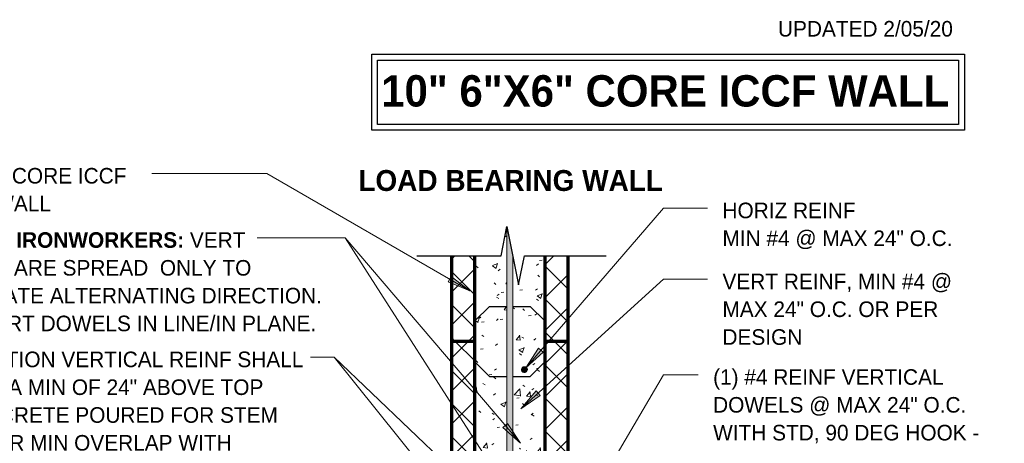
# Model space of a CAD drawing. Header units: inches. Extents: x 298 to 1415, y -40 to 187.
# Tile 9 of 32: x 640 to 724, y 116 to 153. Entities that reach past the tile are written whole.
import ezdxf

# ---------------------------------------------------------------- set-up
doc = ezdxf.new("R2010")
doc.units = ezdxf.units.IN
doc.header["$MEASUREMENT"] = 0
for name, color, linetype, lineweight in [('A-ANNO-TEXT', 2, 'Continuous', 9), ('A-DETL', 5, 'Continuous', 70), ('A-DETL-GENF', 3, 'Continuous', 9), ('A-DETL-HLIN', 3, 'Continuous', 70), ('A-DETL-MLIN', 3, 'Continuous', 30)]:
    doc.layers.add(name, color=color, linetype=linetype, lineweight=lineweight)
pattern_1 = [(50, (434.557, 0), (4.590705, -0.40187), [0.48, -5.28]), (355, (434.557, 0), (-0.88784, 4.8137), [0.384, -4.224]), (100.451, (434.94, -0.033), (3.70197, 4.41272), [0.408, -4.487]), (46.184, (434.557, 1.28), (6.83066, -1.05904), [0.72, -7.92]), (96.636, (435.126, 1.192), (5.98166, 6.23401), [0.612, -6.731]), (351.184, (434.557, 1.28), (5.98208, 6.23382), [0.576, -6.336]), (21, (435.197, 0.96), (3.82029, -2.5771), [0.48, -5.28]), (326, (435.197, 0.96), (1.55721, 4.64059), [0.384, -4.224]), (71.451, (435.515, 0.745), (5.37715, 2.0647), [0.408, -4.487]), (37.5, (434.557, 0), (0.077972, 2.130786), [0.211, -3.962, 0.211, -4.077, -4.24]), (37.5, (434.557, 0), (0.077972, 2.130786), [-8.461, 0.211, -4.029]), (7.5, (434.557, 0), (1.683907, 2.52439), [0.211, -2.234, 0.211, -3.866, -1.616]), (7.5, (434.557, 0), (1.683907, 2.52439), [-6.522, 0.211, -1.405]), (327.5, (433.13, 0), (3.416527, -0.144297), [0.211, -1.389, 0.211, -4.781, -6.624]), (327.5, (433.13, 0), (3.416527, -0.144297), [-6.592, 0.211, -6.413]), (317.5, (432.49, 0), (3.732463, 0.640715), [0.211, -1.869, 0.211, -3.104, -4.704]), (317.5, (432.49, 0), (3.732463, 0.640715), [-5.395, 0.211, -4.493])]
pattern_2 = [(45, (434.557, 0), (-1.414214, 1.414214), []), (135, (434.557, 0), (-1.414214, -1.414214), [])]

# ---------------------------------------------------------------- blocks, each defined once
blk = doc.blocks.new('Reinf Bar Secti_ ICCF WALL2')
at = {"layer": 'A-DETL-GENF'}
h = blk.add_hatch(color=256, dxfattribs=at)
edge = h.paths.add_edge_path(flags=0)
edge.add_arc((0, 0), 0.25, 180, 360)
edge.add_arc((0, 0), 0.25, 360, 540)
for start, end in [(360, 180), (180, 360)]:
    blk.add_arc((0, 0), 0.25, start, end, dxfattribs=at)
blk = doc.blocks.new('Reinf Bar Eleva_ ICCF WALL2')
at = {"layer": 'A-DETL-GENF'}
blk.add_hatch(color=256, dxfattribs=at).paths.add_polyline_path([(0, 0), (0, -0.5), (41.142, -0.5), (43.642, 0)], flags=0)
for p, q in [((43.642, 0), (0, 0)), ((0, 0), (0, -0.5)), ((0, -0.5), (41.142, -0.5))]:
    blk.add_line(p, q, dxfattribs=at)
blk = doc.blocks.new('Break Line2 - B_ ICCF WALL0')
at = {"layer": 'A-DETL-GENF', "lineweight": 30}
for p, q in [((-1, 0), (-0.5, 2.5)), ((-0.5, 2.5), (0.5, -2.5)), ((-8.216, 0), (-1, 0)), ((0.5, -2.5), (1, 0)), ((1, 0), (7.992, 0))]:
    blk.add_line(p, q, dxfattribs=at)

msp = doc.modelspace()

# ---------------------------------------------------------------- hatches: boundary and pattern name
at = {"layer": 'A-ANNO-TEXT'}
for points in [[(676.8930576, 130.57118102), (676.62975205, 130.11512371), (678.49345442, 129.34315027)], [(684.78555452, 124.08934932), (684.38681703, 124.43333551), (683.27976852, 122.74698646)], [(684.51968966, 120.3715866), (684.16517145, 120.76098988), (682.86352475, 119.21987166)], [(681.73296662, 117.97404838), (681.3323609, 117.63223974), (682.83081093, 116.2816928)]]:
    msp.add_hatch(color=7, dxfattribs=at).paths.add_polyline_path(points, flags=0)
at = {"layer": 'A-DETL-GENF'}
h = msp.add_hatch(dxfattribs=at)
h.set_pattern_fill('FP3_4', style=0, pattern_type=2)
h.set_pattern_definition(pattern_1)
h.paths.add_polyline_path([(681.67236079, 125.00508928), (681.67236079, 134.8345131), (681.17236079, 132.3345131), (678.92236079, 132.3345131), (678.92236079, 125.00508928)], flags=0)
h = msp.add_hatch(dxfattribs=at)
h.set_pattern_fill('FP3_5', style=0, pattern_type=2)
h.set_pattern_definition(pattern_2)
h.paths.add_polyline_path([(676.92236079, 125.00508928), (678.92236079, 125.00508928), (678.92236079, 132.3345131), (676.92236079, 132.3345131)], flags=0)
h = msp.add_hatch(dxfattribs=at)
h.set_pattern_fill('FP3_4', style=0, pattern_type=2)
h.set_pattern_definition(pattern_1)
h.paths.add_polyline_path([(682.17236079, 132.3345131), (682.17236079, 125.00508928), (684.92236079, 125.00508928), (684.92236079, 132.3345131), (683.17236079, 132.3345131), (682.67236079, 129.8345131)], flags=0)
h = msp.add_hatch(dxfattribs=at)
h.set_pattern_fill('FP3_5', style=0, pattern_type=2)
h.set_pattern_definition(pattern_2)
h.paths.add_polyline_path([(684.92236079, 125.00508928), (686.92236079, 125.00508928), (686.92236079, 132.3345131), (684.92236079, 132.3345131)], flags=0)
h = msp.add_hatch(dxfattribs=at)
h.set_pattern_fill('FP3_5', style=0, pattern_type=2)
h.set_pattern_definition(pattern_2)
h.paths.add_polyline_path([(676.92236079, 113.00508928), (678.92236079, 113.00508928), (678.92236079, 125.00508928), (676.92236079, 125.00508928)], flags=0)
h = msp.add_hatch(dxfattribs=at)
h.set_pattern_fill('FP3_4', style=0, pattern_type=2)
h.set_pattern_definition(pattern_1)
h.paths.add_polyline_path([(678.92236079, 125.00508928), (678.92236079, 113.00508928), (680.84168309, 113.00508928), (680.84168309, 116.26903049), (681.34168309, 116.26903049), (681.34168309, 113.00508928), (681.67236079, 113.00508928), (681.67236079, 123.25508928), (680.92236079, 123.25508928), (680.92236079, 125.00508928)], flags=0)
h = msp.add_hatch(dxfattribs=at)
h.set_pattern_fill('FP3_4', style=0, pattern_type=2)
h.set_pattern_definition(pattern_1)
h.paths.add_polyline_path([(680.92236079, 125.00508928), (680.92236079, 123.25508928), (681.67236079, 123.25508928), (681.67236079, 125.00508928)], flags=0)
h = msp.add_hatch(dxfattribs=at)
h.set_pattern_fill('FP3_4', style=0, pattern_type=2)
h.set_pattern_definition(pattern_1)
h.paths.add_polyline_path([(684.92236079, 123.25508928), (684.92236079, 125.00508928), (682.17236079, 125.00508928), (682.17236079, 123.25508928)], flags=0)
h = msp.add_hatch(dxfattribs=at)
h.set_pattern_fill('FP3_5', style=0, pattern_type=2)
h.set_pattern_definition(pattern_2)
h.paths.add_polyline_path([(686.92236079, 113.00508928), (686.92236079, 125.00508928), (684.92236079, 125.00508928), (684.92236079, 113.00508928)], flags=0)
h = msp.add_hatch(dxfattribs=at)
h.set_pattern_fill('FP3_4', style=0, pattern_type=2)
h.set_pattern_definition(pattern_1)
h.paths.add_polyline_path([(684.92236079, 123.25508928), (682.17236079, 123.25508928), (682.17236079, 113.00508928), (682.84855342, 113.00508928), (682.84855342, 116.19258928), (683.34855342, 116.19258928), (683.34855342, 113.00508928), (684.92236079, 113.00508928)], flags=0)
edge = h.paths.add_edge_path(flags=0)
edge.add_arc((683.17236079, 122.5845131), 0.25, 0, 180)
edge.add_arc((683.17236079, 122.5845131), 0.25, 180, 360)

# ---------------------------------------------------------------- linework, layer by layer
at = {"layer": 'A-ANNO-TEXT', "color": 7}
for p, q in [((654.08238984, 139.37630843), (651.27123179, 139.37630843)), ((661.1155634, 139.37630843), (654.08238984, 139.37630843)), ((678.49345442, 129.34315027), (661.1155634, 139.37630843)), ((683.27976852, 122.74698646), (695.06444508, 136.40739625)), ((695.06444508, 136.40739625), (698.84358277, 136.40739625)), ((667.82174511, 133.87258136), (660.30123179, 133.87258136)), ((680.91145667, 113.46311121), (667.82174511, 133.87258136)), ((682.83081093, 116.2816928), (667.82174511, 133.87258136)), ((676.8930576, 130.57118102), (676.62975205, 130.11512371)), ((676.62975205, 130.11512371), (678.49345442, 129.34315027)), ((678.49345442, 129.34315027), (676.8930576, 130.57118102)), ((682.86352475, 119.21987166), (695.06444508, 130.32776055)), ((695.06444508, 130.32776055), (698.84358277, 130.32776055)), ((684.38681703, 124.43333551), (683.27976852, 122.74698646)), ((683.27976852, 122.74698646), (684.78555452, 124.08934932)), ((684.78555452, 124.08934932), (684.38681703, 124.43333551)), ((665.67907347, 123.65090029), (664.86123179, 123.65090029)), ((666.8878822, 123.65090029), (665.67907347, 123.65090029)), ((666.8878822, 123.65090029), (665.67907347, 123.65090029)), ((680.84659182, 106.25521394), (666.8878822, 123.65090029)), ((683.10088245, 108.15279904), (666.8878822, 123.65090029)), ((683.27064609, 102.06446136), (695.06444508, 122.13948627)), ((695.06444508, 122.13948627), (698.04442177, 122.13948627)), ((684.16517145, 120.76098988), (682.86352475, 119.21987166)), ((684.51968966, 120.3715866), (684.16517145, 120.76098988)), ((682.86352475, 119.21987166), (684.51968966, 120.3715866)), ((681.73296662, 117.97404838), (681.3323609, 117.63223974)), ((681.3323609, 117.63223974), (682.83081093, 116.2816928)), ((682.83081093, 116.2816928), (681.73296662, 117.97404838))]:
    msp.add_line(p, q, dxfattribs=at)
at = {"layer": 'A-DETL', "lineweight": 30}
for p, q in [((670.09644095, 149.58957393), (720.84644095, 149.58957393)), ((670.09644095, 143.08957393), (670.09644095, 149.58957393)), ((720.84644095, 149.58957393), (720.84644095, 143.08957393)), ((670.59644095, 149.08957393), (720.34644095, 149.08957393)), ((670.59644095, 143.58957393), (670.59644095, 149.08957393)), ((720.34644095, 149.08957393), (720.34644095, 143.58957393)), ((720.34644095, 143.58957393), (670.59644095, 143.58957393)), ((720.84644095, 143.08957393), (670.09644095, 143.08957393))]:
    msp.add_line(p, q, dxfattribs=at)
at = {"layer": 'A-DETL-HLIN'}
for p, q in [((676.92236079, 132.3345131), (676.92236079, 125.00508928)), ((678.92236079, 125.00508928), (678.92236079, 132.3345131)), ((684.92236079, 132.3345131), (684.92236079, 125.00508928)), ((686.92236079, 125.00508928), (686.92236079, 132.3345131)), ((678.92236079, 125.00508928), (676.92236079, 125.00508928)), ((676.92236079, 125.00508928), (676.92236079, 113.00508928)), ((678.92236079, 125.00508928), (676.92236079, 125.00508928)), ((676.92236079, 125.00508928), (676.92236079, 113.00508928)), ((678.92236079, 113.00508928), (678.92236079, 125.00508928)), ((678.92236079, 113.00508928), (678.92236079, 125.00508928)), ((686.92236079, 125.00508928), (684.92236079, 125.00508928)), ((684.92236079, 125.00508928), (684.92236079, 113.00508928)), ((686.92236079, 125.00508928), (684.92236079, 125.00508928)), ((684.92236079, 125.00508928), (684.92236079, 113.00508928)), ((686.92236079, 113.00508928), (686.92236079, 125.00508928)), ((686.92236079, 113.00508928), (686.92236079, 125.00508928))]:
    msp.add_line(p, q, dxfattribs=at)
at = {"layer": 'A-DETL-MLIN'}
for p, q in [((681.50647602, 134.00508928), (681.67236079, 134.00508928)), ((678.92236079, 126.75508928), (680.17236079, 128.00508928)), ((680.17236079, 128.00508928), (681.67236079, 128.00508928)), ((682.17236079, 128.00508928), (683.67236079, 128.00508928)), ((684.92236079, 126.75508928), (683.67236079, 128.00508928)), ((678.92236079, 126.75508928), (678.92236079, 125.00508928)), ((684.92236079, 126.75508928), (684.92236079, 125.00508928)), ((678.92236079, 123.25508928), (678.92236079, 125.00508928)), ((684.92236079, 123.25508928), (684.92236079, 125.00508928)), ((678.92236079, 123.25508928), (680.17236079, 122.00508928)), ((684.92236079, 123.25508928), (683.67236079, 122.00508928)), ((680.17236079, 122.00508928), (681.67236079, 122.00508928)), ((682.17236079, 122.00508928), (683.67236079, 122.00508928))]:
    msp.add_line(p, q, dxfattribs=at)

# ---------------------------------------------------------------- block references
at = {"layer": 'A-DETL-GENF'}
msp.add_blockref('Break Line2 - B_ ICCF WALL0', (682.17236079, 132.3345131), dxfattribs=at)
for name, p, rotation in [('Reinf Bar Eleva_ ICCF WALL2', (681.67236079, 91.19258928), 89.99999999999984), ('Reinf Bar Secti_ ICCF WALL2', (683.17236079, 122.5845131), 180)]:
    msp.add_blockref(name, p, dxfattribs=dict(at, rotation=rotation))

# ---------------------------------------------------------------- texts
at = {"layer": 'A-ANNO-TEXT', "color": 7}
for s, insert, char_height, width, attachment_point, line_spacing_factor in [('\\fStylus BT|b0|i0|c0|p34|;UPDATED 2/05/20', (704.87763276, 152.44200501), 1.3341121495, 19.422, 1, 1.070803), ('\\fStylus BT|b1|i0|c0|p34|;10" 6"X6" CORE ICCF WALL', (695.22591752, 147.80065411), 2.6869158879, 58.176, 2, 1.063354), ('\\fStylus BT|b0|i0|c0|p34|;10" 6"X6" CORE ICCF\\PBLOCK WALL', (631.24123179, 139.85565867), 1.3341121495, 22.5, 1, 1.070803), ('\\fStylus BT|b1|i0|c0|p34|;LOAD BEARING WALL', (668.95116195, 139.67790315), 1.7912772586, 29.736, 1, 1.063354), ('\\fStylus BT|b0|i0|c0|p34|;HORIZ REINF\\PMIN #4 @ MAX 24" O.C.', (700.12358277, 136.88674649), 1.3341121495, 26.244, 1, 1.070803), ('\\fStylus BT|b1|i0|c0|p34|;NOTE TO IRONWORKERS:\\fStylus BT|b0|i0|c0|p34|; VERT\\PDOWELS ARE SPREAD  ONLY TO\\PILLUSTRATE ALTERNATING DIRECTION.\\PKEEP VERT DOWELS IN LINE/IN PLANE.', (631.24123179, 134.3519316), 1.3341121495, 39.906, 1, 1.070803), ('\\fStylus BT|b0|i0|c0|p34|;VERT REINF, MIN #4 @\\PMAX 24" O.C. OR PER\\PDESIGN', (700.12358277, 130.80711079), 1.3341121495, 24.39, 1, 1.070803), ('\\fStylus BT|b0|i0|c0|p34|;FOUNDATION VERTICAL REINF SHALL\\PEXTEND A MIN OF 24" ABOVE TOP\\POF CONCRETE POURED FOR STEM\\PWALL FOR MIN OVERLAP WITH\\PVERTICAL WALL REINF', (631.24123179, 124.13025054), 1.3341121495, 38.808, 1, 1.070803), ('\\fStylus BT|b0|i0|c0|p34|;(1) #4 REINF VERTICAL\\PDOWELS @ MAX 24" O.C.\\PWITH STD, 90 DEG HOOK -\\PALTERNATE BEND DIRECTION\\PON EA SUBSEQUENT DOWEL', (699.32442177, 122.61883651), 1.3341121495, 30.384, 1, 1.070803)]:
    msp.add_mtext(s, dxfattribs=dict(at, insert=insert, char_height=char_height, width=width, attachment_point=attachment_point, line_spacing_factor=line_spacing_factor))

doc.saveas('drawing.dxf')
